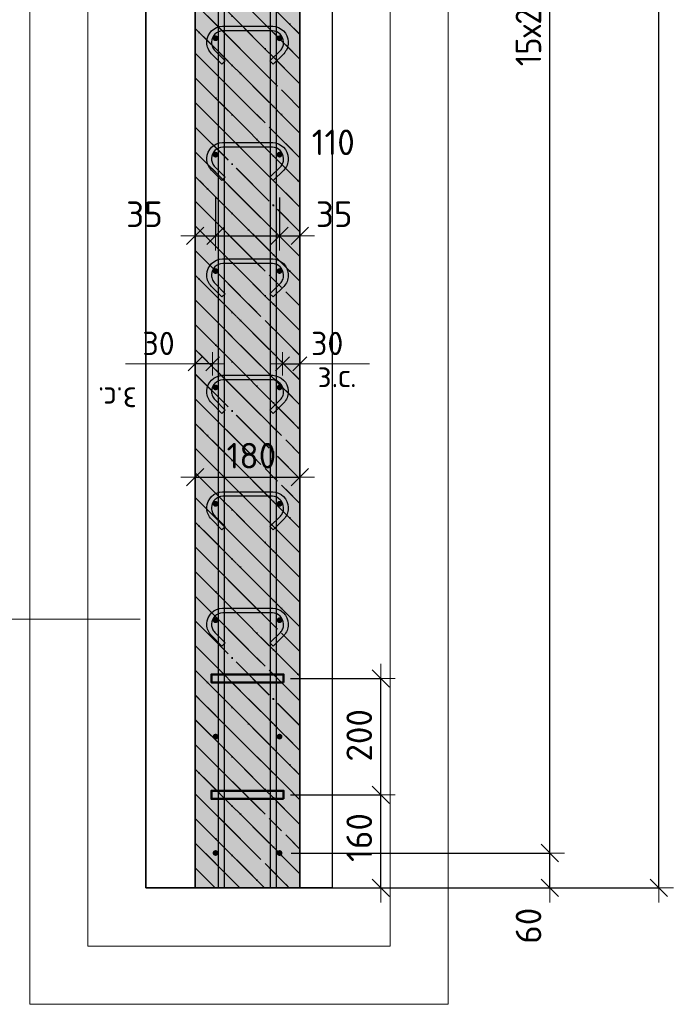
# Model space of a CAD drawing. Header units: millimetres. Extents: x -2995 to 60896, y -2809 to 57831.
# Tile 149 of 169: x 32225 to 33349, y 51922 to 53613. Entities that reach past the tile are written whole.
import ezdxf

# ---------------------------------------------------------------- set-up
doc = ezdxf.new("R2010")
doc.units = ezdxf.units.MM
doc.header["$PDMODE"] = 65
doc.linetypes.add('______11', pattern=[100, 80, -10, 0, -10])
doc.linetypes.add('______5', pattern=[220, 160, -20, 20, -20])
for name, color, linetype, lineweight in [('Standard', 7, 'Continuous', 25), ('Арм.стержн. вертикальными 1', 22, 'Continuous', 35), ('Арм.стержн.горизонт. 1', 180, 'Continuous', 35), ('Арм.стержн.горизонт. 2', 202, 'Continuous', 35), ('Размерная линия_ общее', 7, 'Continuous', 13), ('Размерная линия_ общее_1', 7, 'Continuous', 13)]:
    doc.layers.add(name, color=color, linetype=linetype, lineweight=lineweight)
doc.layers.add('Арм.стержн.Стяжки', color=7, linetype='Continuous', lineweight=35, true_color=0x501e0f)
doc.styles.add('ISOCPEUR', font='ISOCPEUR')
doc.dimstyles.new('DIMSTYLE_3', dxfattribs={"dimtxt": 44, "dimasz": 50, "dimexe": 0, "dimexo": 0, "dimgap": 22, "dimtad": 2, "dimdec": 0, "dimrnd": 5, "dimzin": 12, "dimdsep": 46, "dimtxsty": 'ISOCPEUR', "dimblk1": 'ALL_ML_STRICH', "dimblk2": 'ALL_ML_STRICH', "dimsah": 1, "dimcen": 0, "dimclrd": 7, "dimclre": 256, "dimclrt": 7, "dimadec": 0, "dimazin": 0, "dimtfac": 1, "dimtdec": 0, "dimtix": 1, "dimtmove": 2, "dimatfit": 3, "dimfxl": 0, "dimtvp": 1.2, "dimtzin": 0, "dimlwd": 0, "dimlwe": -3, "dimarcsym": 0})
doc.dimstyles.new('DIMSTYLE_5', dxfattribs={"dimtxt": 44, "dimasz": 50, "dimexe": 0, "dimexo": 0, "dimgap": 22, "dimtad": 2, "dimdec": 0, "dimrnd": 5, "dimzin": 12, "dimdsep": 46, "dimtxsty": 'ISOCPEUR', "dimblk1": 'ALL_ML_STRICH', "dimblk2": 'ALL_ML_STRICH', "dimsah": 1, "dimcen": 0, "dimclrd": 7, "dimclre": 256, "dimclrt": 7, "dimadec": 0, "dimazin": 0, "dimtfac": 1, "dimtdec": 0, "dimtix": 1, "dimtmove": 2, "dimatfit": 3, "dimfxl": 0, "dimtzin": 0, "dimlwd": 0, "dimlwe": -3, "dimarcsym": 0})
doc.dimstyles.new('DIMSTYLE_8', dxfattribs={"dimtxt": 40, "dimasz": 40, "dimexe": 0, "dimexo": 0.001, "dimgap": 20, "dimtad": 2, "dimdec": 0, "dimrnd": 5, "dimzin": 12, "dimdsep": 46, "dimtxsty": 'ISOCPEUR', "dimblk1": 'ALL_ML_STRICH', "dimblk2": 'ALL_ML_STRICH', "dimsah": 1, "dimcen": 0, "dimse1": 1, "dimse2": 1, "dimclrd": 7, "dimclre": 256, "dimclrt": 7, "dimadec": 0, "dimazin": 0, "dimtfac": 1, "dimtdec": 0, "dimtix": 1, "dimtmove": 2, "dimatfit": 3, "dimfxl": 0, "dimtvp": 1.2, "dimtzin": 0, "dimlwd": 0, "dimlwe": -3, "dimarcsym": 0})

# ---------------------------------------------------------------- blocks, each defined once
blk = doc.blocks.new('ALL_ML_STRICH')
at = {"color": 0, "linetype": 'ByBlock', "lineweight": -2}
for p, q in [((0, -0.5), (0, 0.5)), ((-1, 0), (0.5, 0)), ((-0.3, -0.3), (0.3, 0.3))]:
    blk.add_line(p, q, dxfattribs=at)
blk = doc.blocks.new('*D343')
at = {"layer": 'DEFPOINTS', "color": 7, "linetype": 'Continuous', "lineweight": 13, "transparency": 33554687}
for p in [(32672.1, 52181.5), (32653, 52121.5), (33137.1, 52121.5)]:
    blk.add_point(p, dxfattribs=at)
at = {"layer": 'Размерная линия_ общее', "color": 253, "linetype": 'Continuous', "lineweight": -2, "true_color": 0xa0a0a0, "transparency": 33554687}
for p, q in [((32692.1, 52181.5), (33137.1, 52181.5)), ((32673, 52121.5), (33137.1, 52121.5))]:
    blk.add_line(p, q, dxfattribs=at)
at = {"layer": 'Размерная линия_ общее', "color": 7, "linetype": 'Continuous', "lineweight": -2, "transparency": 33554687}
blk.add_line((33137.1, 52121.5), (33137.1, 52181.5), dxfattribs=at)
at = {"layer": 'Размерная линия_ общее', "color": 7, "linetype": 'Continuous', "lineweight": 13, "transparency": 33554687, "xscale": 50, "yscale": 50, "zscale": 50}
for p, rotation in [((33137.1, 52181.5), 90), ((33137.1, 52121.5), 270)]:
    blk.add_blockref('ALL_ML_STRICH', p, dxfattribs=dict(at, rotation=rotation))
at = {"layer": 'Размерная линия_ общее', "color": 7, "linetype": 'Continuous', "lineweight": 13, "transparency": 33554687, "insert": (33100.3, 52056.5), "char_height": 44, "width": 88, "attachment_point": 5, "rotation": 90, "style": 'ISOCPEUR'}
blk.add_mtext('\\A1;{60}', dxfattribs=at)
blk = doc.blocks.new('*D344')
at = {"layer": 'DEFPOINTS', "color": 7, "linetype": 'Continuous', "lineweight": 13, "transparency": 33554687}
for p in [(32672.1, 55181.5), (32672.1, 52181.5), (33137.1, 52181.5)]:
    blk.add_point(p, dxfattribs=at)
at = {"layer": 'Размерная линия_ общее', "color": 253, "linetype": 'Continuous', "lineweight": -2, "true_color": 0xa0a0a0, "transparency": 33554687}
for p, q in [((32692.1, 55181.5), (33137.1, 55181.5)), ((32692.1, 52181.5), (33137.1, 52181.5))]:
    blk.add_line(p, q, dxfattribs=at)
at = {"layer": 'Размерная линия_ общее', "color": 7, "linetype": 'Continuous', "lineweight": -2, "transparency": 33554687}
blk.add_line((33137.1, 52181.5), (33137.1, 55181.5), dxfattribs=at)
at = {"layer": 'Размерная линия_ общее', "color": 7, "linetype": 'Continuous', "lineweight": 13, "transparency": 33554687, "xscale": 50, "yscale": 50, "zscale": 50}
for p, rotation in [((33137.1, 55181.5), 90), ((33137.1, 52181.5), 270)]:
    blk.add_blockref('ALL_ML_STRICH', p, dxfattribs=dict(at, rotation=rotation))
at = {"layer": 'Размерная линия_ общее', "color": 7, "linetype": 'Continuous', "lineweight": 13, "transparency": 33554687, "insert": (33078.1, 53533.5), "char_height": 44, "width": 2.2, "attachment_point": 1, "rotation": 90, "line_spacing_factor": 0.60241, "style": 'ISOCPEUR'}
blk.add_mtext('\\W0.91;15х200=3000', dxfattribs=at)
blk = doc.blocks.new('*D353')
at = {"layer": 'DEFPOINTS', "color": 7, "linetype": 'Continuous', "lineweight": 13, "transparency": 33554687}
for p in [(32707.1, 55241.5), (32755.1, 52121.5), (33324.4, 52121.5)]:
    blk.add_point(p, dxfattribs=at)
at = {"layer": 'Размерная линия_ общее', "color": 253, "linetype": 'Continuous', "lineweight": -2, "true_color": 0xa0a0a0, "transparency": 33554687}
for p, q in [((32727.1, 55241.5), (33324.4, 55241.5)), ((32775.1, 52121.5), (33324.4, 52121.5))]:
    blk.add_line(p, q, dxfattribs=at)
at = {"layer": 'Размерная линия_ общее', "color": 7, "linetype": 'Continuous', "lineweight": -2, "transparency": 33554687}
blk.add_line((33324.4, 52121.5), (33324.4, 55241.5), dxfattribs=at)
at = {"layer": 'Размерная линия_ общее', "color": 7, "linetype": 'Continuous', "lineweight": 13, "transparency": 33554687, "xscale": 50, "yscale": 50, "zscale": 50}
for p, rotation in [((33324.4, 55241.5), 90), ((33324.4, 52121.5), 270)]:
    blk.add_blockref('ALL_ML_STRICH', p, dxfattribs=dict(at, rotation=rotation))
at = {"layer": 'Размерная линия_ общее', "color": 7, "linetype": 'Continuous', "lineweight": 13, "transparency": 33554687, "insert": (33287.4, 53688.1), "char_height": 44, "width": 176, "attachment_point": 5, "rotation": 90, "style": 'ISOCPEUR'}
blk.add_mtext('\\A1;{3120}', dxfattribs=at)
blk = doc.blocks.new('*D356')
at = {"layer": 'DEFPOINTS', "color": 7, "linetype": 'Continuous', "lineweight": 13, "transparency": 33554687}
for p in [(32671.1, 52281.5), (32707.1, 52121.5), (32846.2, 52121.5)]:
    blk.add_point(p, dxfattribs=at)
at = {"layer": 'Размерная линия_ общее', "color": 253, "linetype": 'Continuous', "lineweight": -2, "true_color": 0xa0a0a0, "transparency": 33554687}
for p, q in [((32691.1, 52281.5), (32846.2, 52281.5)), ((32727.1, 52121.5), (32846.2, 52121.5))]:
    blk.add_line(p, q, dxfattribs=at)
at = {"layer": 'Размерная линия_ общее', "color": 7, "linetype": 'Continuous', "lineweight": -2, "transparency": 33554687}
blk.add_line((32846.2, 52121.5), (32846.2, 52281.5), dxfattribs=at)
at = {"layer": 'Размерная линия_ общее', "color": 7, "linetype": 'Continuous', "lineweight": 13, "transparency": 33554687, "xscale": 50, "yscale": 50, "zscale": 50}
for p, rotation in [((32846.2, 52281.5), 90), ((32846.2, 52121.5), 270)]:
    blk.add_blockref('ALL_ML_STRICH', p, dxfattribs=dict(at, rotation=rotation))
at = {"layer": 'Размерная линия_ общее', "color": 7, "linetype": 'Continuous', "lineweight": 13, "transparency": 33554687, "insert": (32809.2, 52208.1), "char_height": 44, "width": 132, "attachment_point": 5, "rotation": 90, "style": 'ISOCPEUR'}
blk.add_mtext('\\A1;{160}', dxfattribs=at)
blk = doc.blocks.new('*D357')
at = {"layer": 'DEFPOINTS', "color": 7, "linetype": 'Continuous', "lineweight": 13, "transparency": 33554687}
for p in [(32671.1, 52481.5), (32671.1, 52281.5), (32846.2, 52281.5)]:
    blk.add_point(p, dxfattribs=at)
at = {"layer": 'Размерная линия_ общее', "color": 253, "linetype": 'Continuous', "lineweight": -2, "true_color": 0xa0a0a0, "transparency": 33554687}
for p, q in [((32691.1, 52481.5), (32846.2, 52481.5)), ((32691.1, 52281.5), (32846.2, 52281.5))]:
    blk.add_line(p, q, dxfattribs=at)
at = {"layer": 'Размерная линия_ общее', "color": 7, "linetype": 'Continuous', "lineweight": -2, "transparency": 33554687}
blk.add_line((32846.2, 52281.5), (32846.2, 52481.5), dxfattribs=at)
at = {"layer": 'Размерная линия_ общее', "color": 7, "linetype": 'Continuous', "lineweight": 13, "transparency": 33554687, "xscale": 50, "yscale": 50, "zscale": 50}
for p, rotation in [((32846.2, 52481.5), 90), ((32846.2, 52281.5), 270)]:
    blk.add_blockref('ALL_ML_STRICH', p, dxfattribs=dict(at, rotation=rotation))
at = {"layer": 'Размерная линия_ общее', "color": 7, "linetype": 'Continuous', "lineweight": 13, "transparency": 33554687, "insert": (32809.2, 52383.7), "char_height": 44, "width": 132, "attachment_point": 5, "rotation": 90, "style": 'ISOCPEUR'}
blk.add_mtext('\\A1;{200}', dxfattribs=at)
blk = doc.blocks.new('*D500')
at = {"layer": 'DEFPOINTS', "color": 7, "linetype": 'Continuous', "lineweight": 13, "transparency": 33554687}
for p in [(32677.1, 53022.1), (32677.1, 53013.4), (32707.1, 53013.4)]:
    blk.add_point(p, dxfattribs=at)
at = {"layer": 'Размерная линия_ общее_1', "color": 7, "linetype": 'Continuous', "lineweight": -2, "transparency": 33554687}
blk.add_line((32677.1, 53022.1), (32707.1, 53022.1), dxfattribs=at)
at = {"layer": 'Размерная линия_ общее_1', "color": 7, "linetype": 'Continuous', "lineweight": 13, "transparency": 33554687, "xscale": 40, "yscale": 40, "zscale": 40, "rotation": 180}
blk.add_blockref('ALL_ML_STRICH', (32677.1, 53022.1), dxfattribs=at)
at = {"layer": 'Размерная линия_ общее_1', "color": 7, "linetype": 'Continuous', "lineweight": 13, "transparency": 33554687, "xscale": 40, "yscale": 40, "zscale": 40}
blk.add_blockref('ALL_ML_STRICH', (32707.1, 53022.1), dxfattribs=at)
at = {"layer": 'Размерная линия_ общее_1', "color": 7, "linetype": 'Continuous', "lineweight": 13, "transparency": 33554687, "insert": (32754.1, 53057.1), "char_height": 40, "width": 80, "attachment_point": 5, "style": 'ISOCPEUR'}
blk.add_mtext('\\A1;{30}', dxfattribs=at)
at = {"layer": 'Размерная линия_ общее_1', "color": 7, "linetype": 'Continuous', "lineweight": 13, "transparency": 33554687, "insert": (32737.6, 53021.9), "char_height": 40, "width": 2, "attachment_point": 1, "line_spacing_factor": 0.60241, "style": 'ISOCPEUR'}
blk.add_mtext('з.с.', dxfattribs=at)
blk = doc.blocks.new('*D501')
at = {"layer": 'DEFPOINTS', "color": 7, "linetype": 'Continuous', "lineweight": 13, "transparency": 33554687}
for p in [(32527.1, 53013.4), (32557.1, 53022.1), (32557.1, 53013.4)]:
    blk.add_point(p, dxfattribs=at)
at = {"layer": 'Размерная линия_ общее_1', "color": 7, "linetype": 'Continuous', "lineweight": -2, "transparency": 33554687}
blk.add_line((32557.1, 53022.1), (32527.1, 53022.1), dxfattribs=at)
at = {"layer": 'Размерная линия_ общее_1', "color": 7, "linetype": 'Continuous', "lineweight": 13, "transparency": 33554687, "xscale": 40, "yscale": 40, "zscale": 40}
for p, rotation in [((32527.1, 53022.1), 180), ((32557.1, 53022.1), 360)]:
    blk.add_blockref('ALL_ML_STRICH', p, dxfattribs=dict(at, rotation=rotation))
at = {"layer": 'Размерная линия_ общее_1', "color": 7, "linetype": 'Continuous', "lineweight": 13, "transparency": 33554687, "insert": (32464.1, 53057.1), "char_height": 40, "width": 80, "attachment_point": 5, "style": 'ISOCPEUR'}
blk.add_mtext('\\A1;{30}', dxfattribs=at)
at = {"layer": 'Размерная линия_ общее_1', "color": 7, "linetype": 'Continuous', "lineweight": 13, "transparency": 33554687, "insert": (32426.6, 52941.9), "char_height": 40, "width": 2, "attachment_point": 1, "rotation": 180, "line_spacing_factor": 0.60241, "style": 'ISOCPEUR'}
blk.add_mtext('з.с.', dxfattribs=at)
blk = doc.blocks.new('*D502')
at = {"layer": 'DEFPOINTS', "color": 7, "linetype": 'Continuous', "lineweight": 13, "transparency": 33554687}
for p in [(32562.1, 53328.1), (32527.1, 53242.1), (32527.1, 53201.1)]:
    blk.add_point(p, dxfattribs=at)
at = {"layer": 'Размерная линия_ общее', "color": 253, "linetype": 'Continuous', "lineweight": -2, "true_color": 0xa0a0a0, "transparency": 33554687}
for p, q in [((32562.1, 53308.1), (32562.1, 53242.1)), ((32527.1, 53221.1), (32527.1, 53242.1))]:
    blk.add_line(p, q, dxfattribs=at)
at = {"layer": 'Размерная линия_ общее', "color": 7, "linetype": 'Continuous', "lineweight": -2, "transparency": 33554687}
blk.add_line((32527.1, 53242.1), (32562.1, 53242.1), dxfattribs=at)
at = {"layer": 'Размерная линия_ общее', "color": 7, "linetype": 'Continuous', "lineweight": 13, "transparency": 33554687, "xscale": 50, "yscale": 50, "zscale": 50, "rotation": 180}
blk.add_blockref('ALL_ML_STRICH', (32527.1, 53242.1), dxfattribs=at)
at = {"layer": 'Размерная линия_ общее', "color": 7, "linetype": 'Continuous', "lineweight": 13, "transparency": 33554687, "xscale": 50, "yscale": 50, "zscale": 50}
blk.add_blockref('ALL_ML_STRICH', (32562.1, 53242.1), dxfattribs=at)
at = {"layer": 'Размерная линия_ общее', "color": 7, "linetype": 'Continuous', "lineweight": 13, "transparency": 33554687, "insert": (32439.8, 53279.1), "char_height": 44, "width": 88, "attachment_point": 5, "style": 'ISOCPEUR'}
blk.add_mtext('\\A1;{35}', dxfattribs=at)
blk = doc.blocks.new('*D503')
at = {"layer": 'DEFPOINTS', "color": 7, "linetype": 'Continuous', "lineweight": 13, "transparency": 33554687}
for p in [(32562.1, 53328.1), (32672.1, 53328.1), (32562.1, 53242.1)]:
    blk.add_point(p, dxfattribs=at)
at = {"layer": 'Размерная линия_ общее', "color": 253, "linetype": 'Continuous', "lineweight": -2, "true_color": 0xa0a0a0, "transparency": 33554687}
for p, q in [((32562.1, 53308.1), (32562.1, 53242.1)), ((32672.1, 53308.1), (32672.1, 53242.1))]:
    blk.add_line(p, q, dxfattribs=at)
at = {"layer": 'Размерная линия_ общее', "color": 7, "linetype": 'Continuous', "lineweight": -2, "transparency": 33554687}
blk.add_line((32562.1, 53242.1), (32672.1, 53242.1), dxfattribs=at)
at = {"layer": 'Размерная линия_ общее', "color": 7, "linetype": 'Continuous', "lineweight": 13, "transparency": 33554687, "xscale": 50, "yscale": 50, "zscale": 50, "rotation": 180}
blk.add_blockref('ALL_ML_STRICH', (32562.1, 53242.1), dxfattribs=at)
at = {"layer": 'Размерная линия_ общее', "color": 7, "linetype": 'Continuous', "lineweight": 13, "transparency": 33554687, "xscale": 50, "yscale": 50, "zscale": 50}
blk.add_blockref('ALL_ML_STRICH', (32672.1, 53242.1), dxfattribs=at)
at = {"layer": 'Размерная линия_ общее', "color": 7, "linetype": 'Continuous', "lineweight": 13, "transparency": 33554687, "insert": (32764.5, 53402.7), "char_height": 44, "width": 132, "attachment_point": 5, "style": 'ISOCPEUR'}
blk.add_mtext('\\A1;{110}', dxfattribs=at)
blk = doc.blocks.new('*D504')
at = {"layer": 'DEFPOINTS', "color": 7, "linetype": 'Continuous', "lineweight": 13, "transparency": 33554687}
for p in [(32672.1, 53328.1), (32672.1, 53242.1), (32707.1, 53204.6)]:
    blk.add_point(p, dxfattribs=at)
at = {"layer": 'Размерная линия_ общее', "color": 253, "linetype": 'Continuous', "lineweight": -2, "true_color": 0xa0a0a0, "transparency": 33554687}
for p, q in [((32672.1, 53308.1), (32672.1, 53242.1)), ((32707.1, 53224.6), (32707.1, 53242.1))]:
    blk.add_line(p, q, dxfattribs=at)
at = {"layer": 'Размерная линия_ общее', "color": 7, "linetype": 'Continuous', "lineweight": -2, "transparency": 33554687}
blk.add_line((32672.1, 53242.1), (32707.1, 53242.1), dxfattribs=at)
at = {"layer": 'Размерная линия_ общее', "color": 7, "linetype": 'Continuous', "lineweight": 13, "transparency": 33554687, "xscale": 50, "yscale": 50, "zscale": 50, "rotation": 180}
blk.add_blockref('ALL_ML_STRICH', (32672.1, 53242.1), dxfattribs=at)
at = {"layer": 'Размерная линия_ общее', "color": 7, "linetype": 'Continuous', "lineweight": 13, "transparency": 33554687, "xscale": 50, "yscale": 50, "zscale": 50}
blk.add_blockref('ALL_ML_STRICH', (32707.1, 53242.1), dxfattribs=at)
at = {"layer": 'Размерная линия_ общее', "color": 7, "linetype": 'Continuous', "lineweight": 13, "transparency": 33554687, "insert": (32766, 53279.2), "char_height": 44, "width": 88, "attachment_point": 5, "style": 'ISOCPEUR'}
blk.add_mtext('\\A1;{35}', dxfattribs=at)
blk = doc.blocks.new('*D505')
at = {"layer": 'DEFPOINTS', "color": 7, "linetype": 'Continuous', "lineweight": 13, "transparency": 33554687}
for p in [(32527.1, 52837.2), (32527.1, 52827.2), (32707.1, 52835.5)]:
    blk.add_point(p, dxfattribs=at)
at = {"layer": 'Размерная линия_ общее', "color": 253, "linetype": 'Continuous', "lineweight": -2, "true_color": 0xa0a0a0, "transparency": 33554687}
for p, q in [((32527.1, 52827.2), (32527.1, 52827.2)), ((32707.1, 52827.2), (32707.1, 52827.2))]:
    blk.add_line(p, q, dxfattribs=at)
at = {"layer": 'Размерная линия_ общее', "color": 7, "linetype": 'Continuous', "lineweight": -2, "transparency": 33554687}
blk.add_line((32527.1, 52827.2), (32707.1, 52827.2), dxfattribs=at)
at = {"layer": 'Размерная линия_ общее', "color": 7, "linetype": 'Continuous', "lineweight": 13, "transparency": 33554687, "xscale": 50, "yscale": 50, "zscale": 50, "rotation": 180}
blk.add_blockref('ALL_ML_STRICH', (32527.1, 52827.2), dxfattribs=at)
at = {"layer": 'Размерная линия_ общее', "color": 7, "linetype": 'Continuous', "lineweight": 13, "transparency": 33554687, "xscale": 50, "yscale": 50, "zscale": 50}
blk.add_blockref('ALL_ML_STRICH', (32707.1, 52827.2), dxfattribs=at)
at = {"layer": 'Размерная линия_ общее', "color": 7, "linetype": 'Continuous', "lineweight": 13, "transparency": 33554687, "insert": (32623.7, 52864.2), "char_height": 44, "width": 132, "attachment_point": 5, "style": 'ISOCPEUR'}
blk.add_mtext('\\A1;{180}', dxfattribs=at)

msp = doc.modelspace()

# ---------------------------------------------------------------- hatches: boundary and pattern name
at = {"layer": 'Standard', "linetype": 'Continuous', "lineweight": 35, "transparency": 33554687}
h = msp.add_hatch(dxfattribs=at)
h.set_pattern_fill('__________541', scale=20, angle=45, style=0, pattern_type=2)
h.set_pattern_definition([(135, (0, 0), (-42.426407, -42.426407), [80, -10, 0, -10]), (135, (-21.213, -21.213), (-42.426407, -42.426407), [160, -20, 20, -20])])
h.paths.add_polyline_path([(32707.1, 55241.5), (32527.1, 55241.5), (32527.1, 52121.5), (32707.1, 52121.5)], flags=0)
at = {"layer": 'Standard', "linetype": 'Continuous', "lineweight": 35, "true_color": 0xc7c7c7, "transparency": 33554687}
msp.add_hatch(color=9, dxfattribs=at).paths.add_polyline_path([(32707.1, 55241.5), (32527.1, 55241.5), (32527.1, 52121.5), (32707.1, 52121.5)])
at = {"layer": 'Арм.стержн.горизонт. 1', "linetype": 'Continuous', "lineweight": 50, "transparency": 33554687}
for points in [[(32567.1, 53581.5), (32566.7, 53583.4), (32565.7, 53585), (32564, 53586.1), (32562.1, 53586.5), (32560.2, 53586.1), (32558.6, 53585), (32557.5, 53583.4), (32557.1, 53581.5), (32557.5, 53579.6), (32558.6, 53578), (32560.2, 53576.9), (32562.1, 53576.5), (32564, 53576.9), (32565.7, 53578), (32566.7, 53579.6)], [(32677.1, 53581.5), (32676.7, 53583.4), (32675.7, 53585), (32674, 53586.1), (32672.1, 53586.5), (32670.2, 53586.1), (32668.6, 53585), (32667.5, 53583.4), (32667.1, 53581.5), (32667.5, 53579.6), (32668.6, 53578), (32670.2, 53576.9), (32672.1, 53576.5), (32674, 53576.9), (32675.7, 53578), (32676.7, 53579.6)], [(32567.1, 53381.5), (32566.7, 53383.4), (32565.7, 53385), (32564, 53386.1), (32562.1, 53386.5), (32560.2, 53386.1), (32558.6, 53385), (32557.5, 53383.4), (32557.1, 53381.5), (32557.5, 53379.6), (32558.6, 53378), (32560.2, 53376.9), (32562.1, 53376.5), (32564, 53376.9), (32565.7, 53378), (32566.7, 53379.6)], [(32677.1, 53381.5), (32676.7, 53383.4), (32675.7, 53385), (32674, 53386.1), (32672.1, 53386.5), (32670.2, 53386.1), (32668.6, 53385), (32667.5, 53383.4), (32667.1, 53381.5), (32667.5, 53379.6), (32668.6, 53378), (32670.2, 53376.9), (32672.1, 53376.5), (32674, 53376.9), (32675.7, 53378), (32676.7, 53379.6)], [(32567.1, 53181.5), (32566.7, 53183.4), (32565.7, 53185), (32564, 53186.1), (32562.1, 53186.5), (32560.2, 53186.1), (32558.6, 53185), (32557.5, 53183.4), (32557.1, 53181.5), (32557.5, 53179.6), (32558.6, 53178), (32560.2, 53176.9), (32562.1, 53176.5), (32564, 53176.9), (32565.7, 53178), (32566.7, 53179.6)], [(32677.1, 53181.5), (32676.7, 53183.4), (32675.7, 53185), (32674, 53186.1), (32672.1, 53186.5), (32670.2, 53186.1), (32668.6, 53185), (32667.5, 53183.4), (32667.1, 53181.5), (32667.5, 53179.6), (32668.6, 53178), (32670.2, 53176.9), (32672.1, 53176.5), (32674, 53176.9), (32675.7, 53178), (32676.7, 53179.6)], [(32567.1, 52981.5), (32566.7, 52983.4), (32565.7, 52985), (32564, 52986.1), (32562.1, 52986.5), (32560.2, 52986.1), (32558.6, 52985), (32557.5, 52983.4), (32557.1, 52981.5), (32557.5, 52979.6), (32558.6, 52978), (32560.2, 52976.9), (32562.1, 52976.5), (32564, 52976.9), (32565.7, 52978), (32566.7, 52979.6)], [(32677.1, 52981.5), (32676.7, 52983.4), (32675.7, 52985), (32674, 52986.1), (32672.1, 52986.5), (32670.2, 52986.1), (32668.6, 52985), (32667.5, 52983.4), (32667.1, 52981.5), (32667.5, 52979.6), (32668.6, 52978), (32670.2, 52976.9), (32672.1, 52976.5), (32674, 52976.9), (32675.7, 52978), (32676.7, 52979.6)], [(32567.1, 52781.5), (32566.7, 52783.4), (32565.7, 52785), (32564, 52786.1), (32562.1, 52786.5), (32560.2, 52786.1), (32558.6, 52785), (32557.5, 52783.4), (32557.1, 52781.5), (32557.5, 52779.6), (32558.6, 52778), (32560.2, 52776.9), (32562.1, 52776.5), (32564, 52776.9), (32565.7, 52778), (32566.7, 52779.6)], [(32677.1, 52781.5), (32676.7, 52783.4), (32675.7, 52785), (32674, 52786.1), (32672.1, 52786.5), (32670.2, 52786.1), (32668.6, 52785), (32667.5, 52783.4), (32667.1, 52781.5), (32667.5, 52779.6), (32668.6, 52778), (32670.2, 52776.9), (32672.1, 52776.5), (32674, 52776.9), (32675.7, 52778), (32676.7, 52779.6)], [(32567.1, 52581.5), (32566.7, 52583.4), (32565.7, 52585), (32564, 52586.1), (32562.1, 52586.5), (32560.2, 52586.1), (32558.6, 52585), (32557.5, 52583.4), (32557.1, 52581.5), (32557.5, 52579.6), (32558.6, 52578), (32560.2, 52576.9), (32562.1, 52576.5), (32564, 52576.9), (32565.7, 52578), (32566.7, 52579.6)], [(32677.1, 52581.5), (32676.7, 52583.4), (32675.7, 52585), (32674, 52586.1), (32672.1, 52586.5), (32670.2, 52586.1), (32668.6, 52585), (32667.5, 52583.4), (32667.1, 52581.5), (32667.5, 52579.6), (32668.6, 52578), (32670.2, 52576.9), (32672.1, 52576.5), (32674, 52576.9), (32675.7, 52578), (32676.7, 52579.6)], [(32567.1, 52381.5), (32566.7, 52383.4), (32565.7, 52385), (32564, 52386.1), (32562.1, 52386.5), (32560.2, 52386.1), (32558.6, 52385), (32557.5, 52383.4), (32557.1, 52381.5), (32557.5, 52379.6), (32558.6, 52378), (32560.2, 52376.9), (32562.1, 52376.5), (32564, 52376.9), (32565.7, 52378), (32566.7, 52379.6)], [(32677.1, 52381.5), (32676.7, 52383.4), (32675.7, 52385), (32674, 52386.1), (32672.1, 52386.5), (32670.2, 52386.1), (32668.6, 52385), (32667.5, 52383.4), (32667.1, 52381.5), (32667.5, 52379.6), (32668.6, 52378), (32670.2, 52376.9), (32672.1, 52376.5), (32674, 52376.9), (32675.7, 52378), (32676.7, 52379.6)], [(32567.1, 52181.5), (32566.7, 52183.4), (32565.7, 52185), (32564, 52186.1), (32562.1, 52186.5), (32560.2, 52186.1), (32558.6, 52185), (32557.5, 52183.4), (32557.1, 52181.5), (32557.5, 52179.6), (32558.6, 52178), (32560.2, 52176.9), (32562.1, 52176.5), (32564, 52176.9), (32565.7, 52178), (32566.7, 52179.6)], [(32677.1, 52181.5), (32676.7, 52183.4), (32675.7, 52185), (32674, 52186.1), (32672.1, 52186.5), (32670.2, 52186.1), (32668.6, 52185), (32667.5, 52183.4), (32667.1, 52181.5), (32667.5, 52179.6), (32668.6, 52178), (32670.2, 52176.9), (32672.1, 52176.5), (32674, 52176.9), (32675.7, 52178), (32676.7, 52179.6)]]:
    msp.add_hatch(color=4, dxfattribs=at).paths.add_polyline_path(points)

# ---------------------------------------------------------------- linework, layer by layer
at = {"layer": 'Standard', "color": 52, "linetype": 'Continuous', "lineweight": 13, "transparency": 33554687}
for p, q in [((32442.4, 56573.9), (32442.4, 52121.5)), ((32442.4, 52121.5), (32442.4, 56573.9)), ((32762.4, 56573.9), (32762.4, 52121.5)), ((32762.4, 56573.9), (32762.4, 52121.5)), ((32762.4, 52121.5), (32442.4, 52121.5)), ((32442.4, 52121.5), (32762.4, 52121.5))]:
    msp.add_line(p, q, dxfattribs=at)
at = {"layer": 'Standard', "color": 52, "linetype": 'Continuous', "lineweight": -3, "transparency": 33554687}
for p, q in [((32442.4, 56573.9), (32442.4, 52121.5)), ((32442.4, 52121.5), (32442.4, 56573.9)), ((32762.4, 56573.9), (32762.4, 52121.5)), ((32762.4, 56573.9), (32762.4, 52121.5)), ((32762.4, 52121.5), (32442.4, 52121.5)), ((32442.4, 52121.5), (32762.4, 52121.5))]:
    msp.add_line(p, q, dxfattribs=at)
at = {"layer": 'Standard', "color": 7, "linetype": 'Continuous', "lineweight": 35, "transparency": 33554687}
for p, q in [((32527.1, 55241.5), (32527.1, 52121.5)), ((32527.1, 55241.5), (32527.1, 52121.5)), ((32707.1, 52121.5), (32707.1, 55241.5)), ((32707.1, 52121.5), (32707.1, 55241.5)), ((32527.1, 52121.5), (32707.1, 52121.5)), ((32527.1, 52121.5), (32707.1, 52121.5))]:
    msp.add_line(p, q, dxfattribs=at)
at = {"layer": 'Standard', "color": 253, "linetype": '______11', "lineweight": 35, "true_color": 0xababab, "transparency": 33554687}
for p, q in [((32527.1, 53768.2), (32707.1, 53588.2)), ((32527.1, 53683.3), (32707.1, 53503.3)), ((32527.1, 53598.5), (32707.1, 53418.5)), ((32527.1, 53513.6), (32707.1, 53333.6)), ((32527.1, 53428.8), (32707.1, 53248.8)), ((32527.1, 53343.9), (32707.1, 53163.9)), ((32527.1, 53259.1), (32707.1, 53079.1)), ((32527.1, 53174.2), (32707.1, 52994.2)), ((32527.1, 53089.4), (32707.1, 52909.4)), ((32527.1, 53004.5), (32707.1, 52824.5)), ((32527.1, 52919.7), (32707.1, 52739.7)), ((32527.1, 52834.8), (32707.1, 52654.8)), ((32527.1, 52750), (32707.1, 52570)), ((32527.1, 52665.1), (32707.1, 52485.1)), ((32527.1, 52580.2), (32707.1, 52400.2)), ((32527.1, 52495.4), (32707.1, 52315.4)), ((32527.1, 52410.5), (32707.1, 52230.5)), ((32527.1, 52325.7), (32707.1, 52145.7)), ((32527.1, 52240.8), (32646.5, 52121.5)), ((32527.1, 52156), (32561.6, 52121.5))]:
    msp.add_line(p, q, dxfattribs=at)
at = {"layer": 'Standard', "color": 253, "linetype": '______5', "lineweight": 35, "true_color": 0xababab, "transparency": 33554687}
for p, q in [((32527.1, 53725.8), (32707.1, 53545.8)), ((32527.1, 53640.9), (32707.1, 53460.9)), ((32527.1, 53556.1), (32707.1, 53376.1)), ((32527.1, 53471.2), (32707.1, 53291.2)), ((32527.1, 53386.3), (32707.1, 53206.3)), ((32527.1, 53301.5), (32707.1, 53121.5)), ((32527.1, 53216.6), (32707.1, 53036.6)), ((32527.1, 53131.8), (32707.1, 52951.8)), ((32527.1, 53046.9), (32707.1, 52866.9)), ((32527.1, 52962.1), (32707.1, 52782.1)), ((32527.1, 52877.2), (32707.1, 52697.2)), ((32527.1, 52792.4), (32707.1, 52612.4)), ((32527.1, 52707.5), (32707.1, 52527.5)), ((32527.1, 52622.7), (32707.1, 52442.7)), ((32527.1, 52537.8), (32707.1, 52357.8)), ((32527.1, 52453), (32707.1, 52273)), ((32527.1, 52368.1), (32707.1, 52188.1)), ((32527.1, 52283.3), (32688.9, 52121.5)), ((32527.1, 52198.4), (32604, 52121.5))]:
    msp.add_line(p, q, dxfattribs=at)
at = {"layer": 'Standard', "color": 7, "linetype": 'Continuous', "lineweight": 13, "transparency": 33554687}
for p, q in [((32527.1, 53022.1), (32407.1, 53022.1)), ((32707.1, 53022.1), (32827.1, 53022.1))]:
    msp.add_line(p, q, dxfattribs=at)
for points in [[(32242.4, 51921.5), (32962.4, 51921.5), (32962.4, 56773.9), (32242.4, 56773.9), (32242.4, 51921.5)], [(32342.4, 52021.5), (32862.4, 52021.5), (32862.4, 56673.9), (32342.4, 56673.9), (32342.4, 52021.5)]]:
    msp.add_lwpolyline(points, dxfattribs=at)
at = {"layer": 'Арм.стержн. вертикальными 1', "color": 4, "linetype": 'Continuous', "lineweight": 25, "transparency": 33554687}
for points in [[(32567.1, 52121.5), (32567.1, 56251.5), (32577.1, 56251.5), (32577.1, 52121.5), (32567.1, 52121.5)], [(32567.1, 52121.5), (32567.1, 56251.5), (32577.1, 56251.5), (32577.1, 52121.5), (32567.1, 52121.5)], [(32567.1, 52121.5), (32567.1, 56251.5), (32577.1, 56251.5), (32577.1, 52121.5), (32567.1, 52121.5)], [(32656.6, 52121.5), (32656.6, 56251.5), (32666.6, 56251.5), (32666.6, 52121.5), (32656.6, 52121.5)], [(32656.6, 52121.5), (32656.6, 56251.5), (32666.6, 56251.5), (32666.6, 52121.5), (32656.6, 52121.5)], [(32656.6, 52121.5), (32656.6, 56251.5), (32666.6, 56251.5), (32666.6, 52121.5), (32656.6, 52121.5)]]:
    msp.add_lwpolyline(points, dxfattribs=at)
at = {"layer": 'Арм.стержн.горизонт. 1', "color": 52, "linetype": 'Continuous', "lineweight": 25, "transparency": 33554687}
for p, q in [((32527.1, 52121.5), (32527.1, 52121.5)), ((32707.1, 52121.5), (32707.1, 52121.5))]:
    msp.add_line(p, q, dxfattribs=at)
at = {"layer": 'Арм.стержн.горизонт. 2', "color": 7, "linetype": 'Continuous', "lineweight": 13, "transparency": 33554687}
msp.add_line((31702.7, 52583.4), (32432.7, 52583.4), dxfattribs=at)
at = {"layer": 'Арм.стержн.горизонт. 2', "color": 7, "linetype": 'Continuous', "lineweight": 50, "transparency": 33554687}
for points in [[(32679.1, 52474.5), (32555, 52474.5), (32555, 52488.5), (32679.1, 52488.5), (32679.1, 52474.5)], [(32679.1, 52274.5), (32555, 52274.5), (32555, 52288.5), (32679.1, 52288.5), (32679.1, 52274.5)]]:
    msp.add_lwpolyline(points, dxfattribs=at)
at = {"layer": 'Арм.стержн.Стяжки', "color": 40, "linetype": 'Continuous', "lineweight": 25, "transparency": 33554687}
for points in [[(32572.9, 53537), (32554.9, 53555), (32553.2, 53557), (32551.7, 53559.1), (32550.3, 53561.3), (32549.3, 53563.7), (32548.4, 53566.1), (32547.7, 53568.6), (32547.3, 53571.2), (32547.1, 53573.7), (32547.1, 53575.7), (32547.8, 53580.6), (32549.5, 53585.7), (32552.1, 53590.3), (32555.3, 53594.2), (32559.2, 53597.4), (32563.8, 53600), (32568.9, 53601.7), (32573.8, 53602.4), (32660.4, 53602.4), (32665.3, 53601.7), (32670.4, 53600), (32675.1, 53597.4), (32678.9, 53594.2), (32682.2, 53590.3), (32684.8, 53585.7), (32686.4, 53580.6), (32687.1, 53575.7), (32687.1, 53573.7), (32686.9, 53571.2), (32686.5, 53568.6), (32685.9, 53566.1), (32685, 53563.7), (32683.9, 53561.3), (32682.6, 53559.1), (32681.1, 53557), (32679.4, 53555), (32661.3, 53537), (32655.7, 53542.6), (32673.5, 53560.5), (32674.8, 53561.9), (32675.9, 53563.4), (32676.8, 53565.1), (32677.6, 53566.7), (32678.2, 53568.4), (32678.7, 53570.3), (32679, 53572.1), (32679.1, 53574), (32679.1, 53575.1), (32678.6, 53578.8), (32677.4, 53582.4), (32675.5, 53585.8), (32673.3, 53588.5), (32670.5, 53590.8), (32667.2, 53592.7), (32663.5, 53593.9), (32659.9, 53594.4), (32574.4, 53594.4), (32570.7, 53593.9), (32567.1, 53592.7), (32563.7, 53590.8), (32561, 53588.5), (32558.7, 53585.8), (32556.8, 53582.4), (32555.6, 53578.8), (32555.1, 53575.1), (32555.1, 53574), (32555.3, 53572.1), (32555.6, 53570.3), (32556, 53568.4), (32556.7, 53566.7), (32557.4, 53565.1), (32558.4, 53563.4), (32559.5, 53561.9), (32560.7, 53560.5), (32578.6, 53542.6), (32572.9, 53537)], [(32572.9, 53337), (32554.9, 53355), (32553.2, 53357), (32551.7, 53359.1), (32550.3, 53361.3), (32549.3, 53363.7), (32548.4, 53366.1), (32547.7, 53368.6), (32547.3, 53371.2), (32547.1, 53373.7), (32547.1, 53375.7), (32547.8, 53380.6), (32549.5, 53385.7), (32552.1, 53390.3), (32555.3, 53394.2), (32559.2, 53397.4), (32563.8, 53400), (32568.9, 53401.7), (32573.8, 53402.4), (32660.4, 53402.4), (32665.3, 53401.7), (32670.4, 53400), (32675.1, 53397.4), (32678.9, 53394.2), (32682.2, 53390.3), (32684.8, 53385.7), (32686.4, 53380.6), (32687.1, 53375.7), (32687.1, 53373.7), (32686.9, 53371.2), (32686.5, 53368.6), (32685.9, 53366.1), (32685, 53363.7), (32683.9, 53361.3), (32682.6, 53359.1), (32681.1, 53357), (32679.4, 53355), (32661.3, 53337), (32655.7, 53342.6), (32673.5, 53360.5), (32674.8, 53361.9), (32675.9, 53363.4), (32676.8, 53365.1), (32677.6, 53366.7), (32678.2, 53368.4), (32678.7, 53370.3), (32679, 53372.1), (32679.1, 53374), (32679.1, 53375.1), (32678.6, 53378.8), (32677.4, 53382.4), (32675.5, 53385.8), (32673.3, 53388.5), (32670.5, 53390.8), (32667.2, 53392.7), (32663.5, 53393.9), (32659.9, 53394.4), (32574.4, 53394.4), (32570.7, 53393.9), (32567.1, 53392.7), (32563.7, 53390.8), (32561, 53388.5), (32558.7, 53385.8), (32556.8, 53382.4), (32555.6, 53378.8), (32555.1, 53375.1), (32555.1, 53374), (32555.3, 53372.1), (32555.6, 53370.3), (32556, 53368.4), (32556.7, 53366.7), (32557.4, 53365.1), (32558.4, 53363.4), (32559.5, 53361.9), (32560.7, 53360.5), (32578.6, 53342.6), (32572.9, 53337)], [(32572.9, 53137), (32554.9, 53155), (32553.2, 53157), (32551.7, 53159.1), (32550.3, 53161.3), (32549.3, 53163.7), (32548.4, 53166.1), (32547.7, 53168.6), (32547.3, 53171.2), (32547.1, 53173.7), (32547.1, 53175.7), (32547.8, 53180.6), (32549.5, 53185.7), (32552.1, 53190.3), (32555.3, 53194.2), (32559.2, 53197.4), (32563.8, 53200), (32568.9, 53201.7), (32573.8, 53202.4), (32660.4, 53202.4), (32665.3, 53201.7), (32670.4, 53200), (32675.1, 53197.4), (32678.9, 53194.2), (32682.2, 53190.3), (32684.8, 53185.7), (32686.4, 53180.6), (32687.1, 53175.7), (32687.1, 53173.7), (32686.9, 53171.2), (32686.5, 53168.6), (32685.9, 53166.1), (32685, 53163.7), (32683.9, 53161.3), (32682.6, 53159.1), (32681.1, 53157), (32679.4, 53155), (32661.3, 53137), (32655.7, 53142.6), (32673.5, 53160.5), (32674.8, 53161.9), (32675.9, 53163.4), (32676.8, 53165.1), (32677.6, 53166.7), (32678.2, 53168.4), (32678.7, 53170.3), (32679, 53172.1), (32679.1, 53174), (32679.1, 53175.1), (32678.6, 53178.8), (32677.4, 53182.4), (32675.5, 53185.8), (32673.3, 53188.5), (32670.5, 53190.8), (32667.2, 53192.7), (32663.5, 53193.9), (32659.9, 53194.4), (32574.4, 53194.4), (32570.7, 53193.9), (32567.1, 53192.7), (32563.7, 53190.8), (32561, 53188.5), (32558.7, 53185.8), (32556.8, 53182.4), (32555.6, 53178.8), (32555.1, 53175.1), (32555.1, 53174), (32555.3, 53172.1), (32555.6, 53170.3), (32556, 53168.4), (32556.7, 53166.7), (32557.4, 53165.1), (32558.4, 53163.4), (32559.5, 53161.9), (32560.7, 53160.5), (32578.6, 53142.6), (32572.9, 53137)], [(32572.9, 52937), (32554.9, 52955), (32553.2, 52957), (32551.7, 52959.1), (32550.3, 52961.3), (32549.3, 52963.7), (32548.4, 52966.1), (32547.7, 52968.6), (32547.3, 52971.2), (32547.1, 52973.7), (32547.1, 52975.7), (32547.8, 52980.6), (32549.5, 52985.7), (32552.1, 52990.3), (32555.3, 52994.2), (32559.2, 52997.4), (32563.8, 53000), (32568.9, 53001.7), (32573.8, 53002.4), (32660.4, 53002.4), (32665.3, 53001.7), (32670.4, 53000), (32675.1, 52997.4), (32678.9, 52994.2), (32682.2, 52990.3), (32684.8, 52985.7), (32686.4, 52980.6), (32687.1, 52975.7), (32687.1, 52973.7), (32686.9, 52971.2), (32686.5, 52968.6), (32685.9, 52966.1), (32685, 52963.7), (32683.9, 52961.3), (32682.6, 52959.1), (32681.1, 52957), (32679.4, 52955), (32661.3, 52937), (32655.7, 52942.6), (32673.5, 52960.5), (32674.8, 52961.9), (32675.9, 52963.4), (32676.8, 52965.1), (32677.6, 52966.7), (32678.2, 52968.4), (32678.7, 52970.3), (32679, 52972.1), (32679.1, 52974), (32679.1, 52975.1), (32678.6, 52978.8), (32677.4, 52982.4), (32675.5, 52985.8), (32673.3, 52988.5), (32670.5, 52990.8), (32667.2, 52992.7), (32663.5, 52993.9), (32659.9, 52994.4), (32574.4, 52994.4), (32570.7, 52993.9), (32567.1, 52992.7), (32563.7, 52990.8), (32561, 52988.5), (32558.7, 52985.8), (32556.8, 52982.4), (32555.6, 52978.8), (32555.1, 52975.1), (32555.1, 52974), (32555.3, 52972.1), (32555.6, 52970.3), (32556, 52968.4), (32556.7, 52966.7), (32557.4, 52965.1), (32558.4, 52963.4), (32559.5, 52961.9), (32560.7, 52960.5), (32578.6, 52942.6), (32572.9, 52937)], [(32572.9, 52737), (32554.9, 52755), (32553.2, 52757), (32551.7, 52759.1), (32550.3, 52761.3), (32549.3, 52763.7), (32548.4, 52766.1), (32547.7, 52768.6), (32547.3, 52771.2), (32547.1, 52773.7), (32547.1, 52775.7), (32547.8, 52780.6), (32549.5, 52785.7), (32552.1, 52790.3), (32555.3, 52794.2), (32559.2, 52797.4), (32563.8, 52800), (32568.9, 52801.7), (32573.8, 52802.4), (32660.4, 52802.4), (32665.3, 52801.7), (32670.4, 52800), (32675.1, 52797.4), (32678.9, 52794.2), (32682.2, 52790.3), (32684.8, 52785.7), (32686.4, 52780.6), (32687.1, 52775.7), (32687.1, 52773.7), (32686.9, 52771.2), (32686.5, 52768.6), (32685.9, 52766.1), (32685, 52763.7), (32683.9, 52761.3), (32682.6, 52759.1), (32681.1, 52757), (32679.4, 52755), (32661.3, 52737), (32655.7, 52742.6), (32673.5, 52760.5), (32674.8, 52761.9), (32675.9, 52763.4), (32676.8, 52765.1), (32677.6, 52766.7), (32678.2, 52768.4), (32678.7, 52770.3), (32679, 52772.1), (32679.1, 52774), (32679.1, 52775.1), (32678.6, 52778.8), (32677.4, 52782.4), (32675.5, 52785.8), (32673.3, 52788.5), (32670.5, 52790.8), (32667.2, 52792.7), (32663.5, 52793.9), (32659.9, 52794.4), (32574.4, 52794.4), (32570.7, 52793.9), (32567.1, 52792.7), (32563.7, 52790.8), (32561, 52788.5), (32558.7, 52785.8), (32556.8, 52782.4), (32555.6, 52778.8), (32555.1, 52775.1), (32555.1, 52774), (32555.3, 52772.1), (32555.6, 52770.3), (32556, 52768.4), (32556.7, 52766.7), (32557.4, 52765.1), (32558.4, 52763.4), (32559.5, 52761.9), (32560.7, 52760.5), (32578.6, 52742.6), (32572.9, 52737)], [(32572.9, 52537), (32554.9, 52555), (32553.2, 52557), (32551.7, 52559.1), (32550.3, 52561.3), (32549.3, 52563.7), (32548.4, 52566.1), (32547.7, 52568.6), (32547.3, 52571.2), (32547.1, 52573.7), (32547.1, 52575.7), (32547.8, 52580.6), (32549.5, 52585.7), (32552.1, 52590.3), (32555.3, 52594.2), (32559.2, 52597.4), (32563.8, 52600), (32568.9, 52601.7), (32573.8, 52602.4), (32660.4, 52602.4), (32665.3, 52601.7), (32670.4, 52600), (32675.1, 52597.4), (32678.9, 52594.2), (32682.2, 52590.3), (32684.8, 52585.7), (32686.4, 52580.6), (32687.1, 52575.7), (32687.1, 52573.7), (32686.9, 52571.2), (32686.5, 52568.6), (32685.9, 52566.1), (32685, 52563.7), (32683.9, 52561.3), (32682.6, 52559.1), (32681.1, 52557), (32679.4, 52555), (32661.3, 52537), (32655.7, 52542.6), (32673.5, 52560.5), (32674.8, 52561.9), (32675.9, 52563.4), (32676.8, 52565.1), (32677.6, 52566.7), (32678.2, 52568.4), (32678.7, 52570.3), (32679, 52572.1), (32679.1, 52574), (32679.1, 52575.1), (32678.6, 52578.8), (32677.4, 52582.4), (32675.5, 52585.8), (32673.3, 52588.5), (32670.5, 52590.8), (32667.2, 52592.7), (32663.5, 52593.9), (32659.9, 52594.4), (32574.4, 52594.4), (32570.7, 52593.9), (32567.1, 52592.7), (32563.7, 52590.8), (32561, 52588.5), (32558.7, 52585.8), (32556.8, 52582.4), (32555.6, 52578.8), (32555.1, 52575.1), (32555.1, 52574), (32555.3, 52572.1), (32555.6, 52570.3), (32556, 52568.4), (32556.7, 52566.7), (32557.4, 52565.1), (32558.4, 52563.4), (32559.5, 52561.9), (32560.7, 52560.5), (32578.6, 52542.6), (32572.9, 52537)]]:
    msp.add_lwpolyline(points, dxfattribs=at)

# ---------------------------------------------------------------- dimensions: what is measured, and where the dimension line sits
at = {"layer": 'Размерная линия_ общее', "color": 7, "linetype": 'Continuous', "lineweight": 13, "transparency": 33554687}
for base, p1, p2, dimstyle, picture, middle in [((33324.4, 55241.5), (32775.1, 52121.5), (32727.1, 55241.5), 'DIMSTYLE_5', '*D353', (33287.4, 53688.1)), ((32846.2, 52481.5), (32691.1, 52281.5), (32691.1, 52481.5), 'DIMSTYLE_5', '*D357', (32809.2, 52383.7)), ((32846.2, 52281.5), (32727.1, 52121.5), (32691.1, 52281.5), 'DIMSTYLE_5', '*D356', (32809.2, 52208.1)), ((33137.1, 52181.5), (32673, 52121.5), (32692.1, 52181.5), 'DIMSTYLE_3', '*D343', (33100.3, 52056.5))]:
    dim = msp.add_linear_dim(base=base, p1=p1, p2=p2, angle=90, dimstyle=dimstyle, override={"dimpost": '<>', "dimclrd": 7, "dimclre": 253, "dimclrt": 7, "dimlwd": 0, "dimlwe": 65533}, dxfattribs=at)
    dim.commit()
    dim.dimension.update_dxf_attribs({"geometry": picture, "text_midpoint": middle, "dimtype": 160})
dim = msp.add_linear_dim(base=(33137.1, 55181.5), p1=(32692.1, 52181.5), p2=(32692.1, 55181.5), angle=90, text='\\W0.91;15х200=3000', dimstyle='DIMSTYLE_5', override={"dimpost": '<>', "dimclrd": 7, "dimclre": 253, "dimclrt": 7, "dimlwd": 0, "dimlwe": 65533}, dxfattribs=at)
dim.commit()
dim.dimension.update_dxf_attribs({"geometry": '*D344', "text_midpoint": (33115.1, 53681.5), "dimtype": 160})
for base, p1, p2, dimstyle, picture, middle in [((32672.1, 53242.1), (32562.1, 53308.1), (32672.1, 53308.1), 'DIMSTYLE_3', '*D503', (32764.5, 53402.7)), ((32562.1, 53242.1), (32527.1, 53221.1), (32562.1, 53308.1), 'DIMSTYLE_3', '*D502', (32439.8, 53279.1)), ((32707.1, 53242.1), (32672.1, 53308.1), (32707.1, 53224.6), 'DIMSTYLE_3', '*D504', (32766, 53279.2)), ((32707.1, 52827.2), (32527.1, 52827.2), (32707.1, 52827.2), 'DIMSTYLE_5', '*D505', (32623.7, 52864.2))]:
    dim = msp.add_linear_dim(base=base, p1=p1, p2=p2, dimstyle=dimstyle, override={"dimpost": '<>', "dimclrd": 7, "dimclre": 253, "dimclrt": 7, "dimlwd": 0, "dimlwe": 65533}, dxfattribs=at)
    dim.commit()
    dim.dimension.update_dxf_attribs({"geometry": picture, "text_midpoint": middle, "dimtype": 160})
at = {"layer": 'Размерная линия_ общее_1', "color": 7, "linetype": 'Continuous', "lineweight": 13, "transparency": 33554687}
dim = msp.add_linear_dim(base=(32527.1, 53022.1), p1=(32557.1, 53013.4), p2=(32527.1, 53013.4), angle=180, text='<>\\Xз.с.', dimstyle='DIMSTYLE_8', override={"dimpost": '<>', "dimclrd": 7, "dimclre": 253, "dimclrt": 7, "dimlwd": 0, "dimlwe": 65533}, dxfattribs=at)
dim.commit()
dim.dimension.update_dxf_attribs({"geometry": '*D501', "text_midpoint": (32464.1, 53057.1), "dimtype": 160})
dim = msp.add_linear_dim(base=(32707.1, 53022.1), p1=(32677.1, 53013.4), p2=(32707.1, 53013.4), text='<>\\Xз.с.', dimstyle='DIMSTYLE_8', override={"dimpost": '<>', "dimclrd": 7, "dimclre": 253, "dimclrt": 7, "dimlwd": 0, "dimlwe": 65533}, dxfattribs=at)
dim.commit()
dim.dimension.update_dxf_attribs({"geometry": '*D500', "text_midpoint": (32754.1, 53057.1), "dimtype": 160})

doc.saveas('drawing.dxf')
